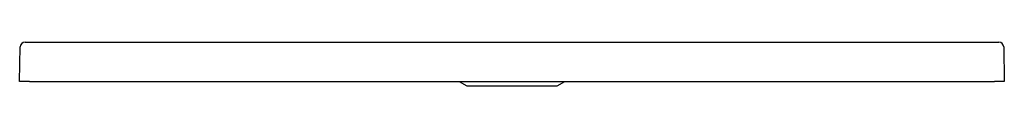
# Model space of a CAD drawing. Header units: millimetres. Extents: x 1308.61 to 1309.61, y 1460.6 to 1460.64.
import ezdxf

# ---------------------------------------------------------------- set-up
doc = ezdxf.new("R2010")
doc.units = ezdxf.units.MM
doc.layers.add('SANINDUSA', color=3, linetype='Continuous')

msp = doc.modelspace()

# ---------------------------------------------------------------- linework, layer by layer
at = {"layer": 'SANINDUSA'}
for p, q in [((1308.6117, 1460.6413), (1308.6167, 1460.6413)), ((1308.6167, 1460.6413), (1309.5969, 1460.6413)), ((1309.5969, 1460.6413), (1309.6019, 1460.6413)), ((1308.6061, 1460.6013), (1308.6067, 1460.6364)), ((1309.6069, 1460.6364), (1309.6075, 1460.6013)), ((1308.6161, 1460.6013), (1308.6061, 1460.6013)), ((1308.6161, 1460.6013), (1309.5975, 1460.6013)), ((1309.0531, 1460.6013), (1309.0609, 1460.5968)), ((1309.0609, 1460.5968), (1309.1068, 1460.5968)), ((1309.1068, 1460.5968), (1309.1528, 1460.5968)), ((1309.1528, 1460.5968), (1309.1606, 1460.6013)), ((1309.6075, 1460.6013), (1309.5975, 1460.6013))]:
    msp.add_line(p, q, dxfattribs=at)
for centre, start, end in [((1308.6117, 1460.6363), 90, 179), ((1309.6019, 1460.6363), 1, 90)]:
    msp.add_arc(centre, 0.005, start, end, dxfattribs=at)

doc.saveas('drawing.dxf')
